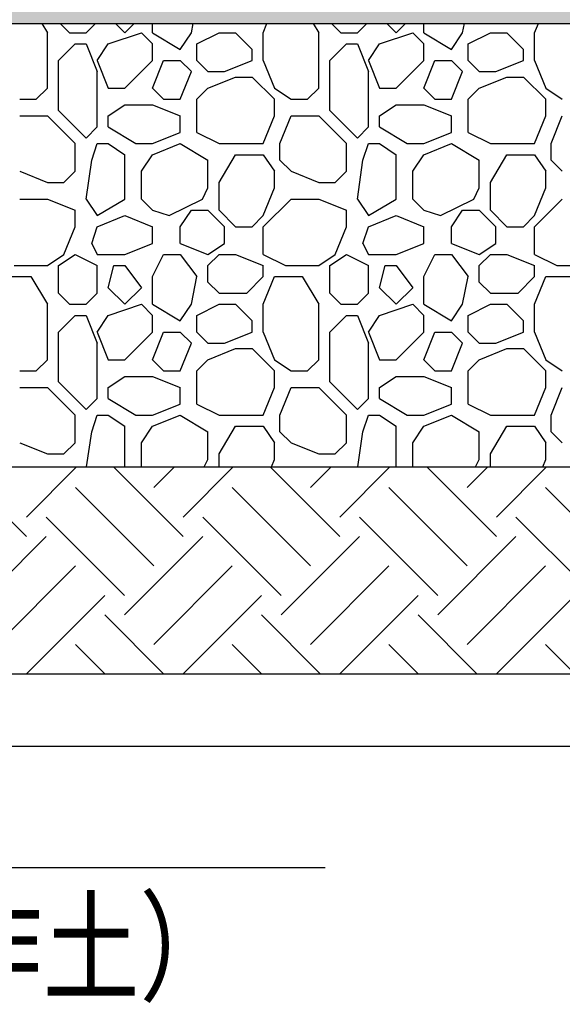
# Model space of a CAD drawing. Extents: x 499156 to 998412, y 3804642 to 7609653.
# Tile 44 of 74: x 500777 to 500796, y 3804691 to 3804724. Entities that reach past the tile are written whole.
import ezdxf

# ---------------------------------------------------------------- set-up
doc = ezdxf.new("R2010")
doc.units = 0
for name, color, linetype in [('14-ab-paving-l', 135, 'CONTINUOUS'), ('15-ab-hatch', 8, 'CONTINUOUS'), ('19-ab-dim', 3, 'CONTINUOUS'), ('ab-base', 5, 'CONTINUOUS')]:
    doc.layers.add(name, color=color, linetype=linetype)
doc.layers.add('18-ab-hide', color=191, linetype='CONTINUOUS', plot=False)
doc.styles.add('ab', font='simhei.ttf', dxfattribs={"width": 0.8})

msp = doc.modelspace()

# ---------------------------------------------------------------- hatches: boundary and pattern name
at = {"layer": '15-ab-hatch', "ltscale": 0.05}
h = msp.add_hatch(dxfattribs=at)
h.set_pattern_fill('02砂', color=256, scale=15, angle=45, style=0, pattern_type=2)
h.set_pattern_definition([(82.5, (25650167.9829, 193924961.8526), (-1.055259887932, 0.988445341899), [0, -1.14, 0, -1.275, 0, -1.21875]), (52.5, (25650167.9829, 193924961.8526), (-0.558103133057, 2.435234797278), [0, -0.615, 0, -1.0275, 0, -0.39375]), (12.5, (25650167.3306, 193924961.2003), (1.648521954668, 1.654524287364), [0, -0.375, 0, -1.35, 0, -1.7625]), (2.5, (25650167.3306, 193924961.2003), (1.128781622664, 2.059697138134), [0, -0.1875, 0, -0.885, 0, -1.0125])])
h.paths.add_polyline_path([(500916.264, 3804725.807), (500901.264, 3804725.807), (500901.264, 3804725.307), (500656.264, 3804725.307), (500656.264, 3804725.807), (500641.264, 3804725.807), (500641.264, 3804724.307), (500655.764, 3804724.307), (500656.264, 3804723.807), (500901.264, 3804723.807), (500901.764, 3804724.307), (500916.264, 3804724.307)])

# ---------------------------------------------------------------- linework, layer by layer
at = {"layer": '14-ab-paving-l', "ltscale": 0.05}
msp.add_line((500661.264, 3804708.807, 0.345), (500896.264, 3804708.807, 0.345), dxfattribs=at)
at = {"layer": '15-ab-hatch', "linetype": 'Continuous', "ltscale": 0.05}
for p, q in [((500778.076, 3804723.807, 0.345), (500778.264, 3804723.494, 0.345)), ((500778.701, 3804723.807, 0.345), (500779.014, 3804723.494, 0.345)), ((500778.701, 3804723.807, 0.345), (500779.014, 3804723.494, 0.345)), ((500779.576, 3804723.494, 0.345), (500779.889, 3804723.807, 0.345)), ((500779.576, 3804723.494, 0.345), (500779.889, 3804723.807, 0.345)), ((500780.576, 3804723.807, 0.345), (500780.889, 3804723.494, 0.345)), ((500780.576, 3804723.807, 0.345), (500780.889, 3804723.494, 0.345)), ((500780.889, 3804723.494, 0.345), (500781.201, 3804723.807, 0.345)), ((500780.889, 3804723.494, 0.345), (500781.201, 3804723.807, 0.345)), ((500781.826, 3804723.494, 0.345), (500781.826, 3804723.807, 0.345)), ((500783.139, 3804723.494, 0.345), (500783.201, 3804723.807, 0.345)), ((500785.576, 3804723.494, 0.345), (500785.701, 3804723.807, 0.345)), ((500787.264, 3804723.807, 0.345), (500787.451, 3804723.494, 0.345)), ((500787.889, 3804723.807, 0.345), (500788.201, 3804723.494, 0.345)), ((500787.889, 3804723.807, 0.345), (500788.201, 3804723.494, 0.345)), ((500788.764, 3804723.494, 0.345), (500789.076, 3804723.807, 0.345)), ((500788.764, 3804723.494, 0.345), (500789.076, 3804723.807, 0.345)), ((500789.764, 3804723.807, 0.345), (500790.076, 3804723.494, 0.345)), ((500789.764, 3804723.807, 0.345), (500790.076, 3804723.494, 0.345)), ((500790.076, 3804723.494, 0.345), (500790.389, 3804723.807, 0.345)), ((500790.076, 3804723.494, 0.345), (500790.389, 3804723.807, 0.345)), ((500791.014, 3804723.494, 0.345), (500791.014, 3804723.807, 0.345)), ((500792.326, 3804723.494, 0.345), (500792.389, 3804723.807, 0.345)), ((500794.764, 3804723.494, 0.345), (500794.889, 3804723.807, 0.345)), ((500778.264, 3804721.619, 0.345), (500778.264, 3804723.494, 0.345)), ((500779.014, 3804723.494, 0.345), (500779.576, 3804723.494, 0.345)), ((500780.326, 3804723.119, 0.345), (500781.451, 3804723.494, 0.345)), ((500780.326, 3804723.119, 0.345), (500781.451, 3804723.494, 0.345)), ((500781.451, 3804723.494, 0.345), (500781.826, 3804723.119, 0.345)), ((500781.451, 3804723.494, 0.345), (500781.826, 3804723.119, 0.345)), ((500781.826, 3804723.494, 0.345), (500782.764, 3804722.932, 0.345)), ((500782.764, 3804722.932, 0.345), (500783.139, 3804723.494, 0.345)), ((500783.326, 3804723.119, 0.345), (500784.076, 3804723.494, 0.345)), ((500783.326, 3804723.119, 0.345), (500784.076, 3804723.494, 0.345)), ((500784.076, 3804723.494, 0.345), (500784.639, 3804723.494, 0.345)), ((500784.639, 3804723.494, 0.345), (500785.201, 3804722.932, 0.345)), ((500784.639, 3804723.494, 0.345), (500785.201, 3804722.932, 0.345)), ((500785.576, 3804722.557, 0.345), (500785.576, 3804723.494, 0.345)), ((500787.451, 3804721.619, 0.345), (500787.451, 3804723.494, 0.345)), ((500788.201, 3804723.494, 0.345), (500788.764, 3804723.494, 0.345)), ((500789.514, 3804723.119, 0.345), (500790.639, 3804723.494, 0.345)), ((500789.514, 3804723.119, 0.345), (500790.639, 3804723.494, 0.345)), ((500790.639, 3804723.494, 0.345), (500791.014, 3804723.119, 0.345)), ((500790.639, 3804723.494, 0.345), (500791.014, 3804723.119, 0.345)), ((500791.014, 3804723.494, 0.345), (500791.951, 3804722.932, 0.345)), ((500791.951, 3804722.932, 0.345), (500792.326, 3804723.494, 0.345)), ((500792.514, 3804723.119, 0.345), (500793.264, 3804723.494, 0.345)), ((500792.514, 3804723.119, 0.345), (500793.264, 3804723.494, 0.345)), ((500793.264, 3804723.494, 0.345), (500793.826, 3804723.494, 0.345)), ((500793.826, 3804723.494, 0.345), (500794.389, 3804722.932, 0.345)), ((500793.826, 3804723.494, 0.345), (500794.389, 3804722.932, 0.345)), ((500794.764, 3804722.557, 0.345), (500794.764, 3804723.494, 0.345)), ((500778.639, 3804722.557, 0.345), (500779.201, 3804723.119, 0.345)), ((500778.639, 3804722.557, 0.345), (500779.201, 3804723.119, 0.345)), ((500779.201, 3804723.119, 0.345), (500779.576, 3804723.119, 0.345)), ((500779.576, 3804723.119, 0.345), (500779.951, 3804722.182, 0.345)), ((500779.951, 3804722.557, 0.345), (500780.326, 3804723.119, 0.345)), ((500781.826, 3804722.557, 0.345), (500781.826, 3804723.119, 0.345)), ((500783.326, 3804722.557, 0.345), (500783.326, 3804723.119, 0.345)), ((500787.826, 3804722.557, 0.345), (500788.389, 3804723.119, 0.345)), ((500787.826, 3804722.557, 0.345), (500788.389, 3804723.119, 0.345)), ((500788.389, 3804723.119, 0.345), (500788.764, 3804723.119, 0.345)), ((500788.764, 3804723.119, 0.345), (500789.139, 3804722.182, 0.345)), ((500789.139, 3804722.557, 0.345), (500789.514, 3804723.119, 0.345)), ((500791.014, 3804722.557, 0.345), (500791.014, 3804723.119, 0.345)), ((500792.514, 3804722.557, 0.345), (500792.514, 3804723.119, 0.345)), ((500785.201, 3804722.557, 0.345), (500785.201, 3804722.932, 0.345)), ((500794.389, 3804722.557, 0.345), (500794.389, 3804722.932, 0.345)), ((500778.639, 3804720.869, 0.345), (500778.639, 3804722.557, 0.345)), ((500779.951, 3804722.557, 0.345), (500780.326, 3804721.619, 0.345)), ((500780.889, 3804721.619, 0.345), (500781.826, 3804722.557, 0.345)), ((500780.889, 3804721.619, 0.345), (500781.826, 3804722.557, 0.345)), ((500781.826, 3804721.619, 0.345), (500782.201, 3804722.557, 0.345)), ((500782.201, 3804722.557, 0.345), (500782.764, 3804722.557, 0.345)), ((500782.764, 3804722.557, 0.345), (500783.139, 3804722.182, 0.345)), ((500782.764, 3804722.557, 0.345), (500783.139, 3804722.182, 0.345)), ((500783.326, 3804722.557, 0.345), (500783.701, 3804722.182, 0.345)), ((500783.326, 3804722.557, 0.345), (500783.701, 3804722.182, 0.345)), ((500784.264, 3804722.182, 0.345), (500785.201, 3804722.557, 0.345)), ((500785.576, 3804722.557, 0.345), (500785.951, 3804721.619, 0.345)), ((500787.826, 3804720.869, 0.345), (500787.826, 3804722.557, 0.345)), ((500789.139, 3804722.557, 0.345), (500789.514, 3804721.619, 0.345)), ((500790.076, 3804721.619, 0.345), (500791.014, 3804722.557, 0.345)), ((500790.076, 3804721.619, 0.345), (500791.014, 3804722.557, 0.345)), ((500791.014, 3804721.619, 0.345), (500791.389, 3804722.557, 0.345)), ((500791.389, 3804722.557, 0.345), (500791.951, 3804722.557, 0.345)), ((500791.951, 3804722.557, 0.345), (500792.326, 3804722.182, 0.345)), ((500791.951, 3804722.557, 0.345), (500792.326, 3804722.182, 0.345)), ((500792.514, 3804722.557, 0.345), (500792.889, 3804722.182, 0.345)), ((500792.514, 3804722.557, 0.345), (500792.889, 3804722.182, 0.345)), ((500793.451, 3804722.182, 0.345), (500794.389, 3804722.557, 0.345)), ((500794.764, 3804722.557, 0.345), (500795.139, 3804721.619, 0.345)), ((500779.951, 3804720.307, 0.345), (500779.951, 3804722.182, 0.345)), ((500782.764, 3804721.244, 0.345), (500783.139, 3804722.182, 0.345)), ((500783.701, 3804722.182, 0.345), (500784.264, 3804722.182, 0.345)), ((500789.139, 3804720.307, 0.345), (500789.139, 3804722.182, 0.345)), ((500791.951, 3804721.244, 0.345), (500792.326, 3804722.182, 0.345)), ((500792.889, 3804722.182, 0.345), (500793.451, 3804722.182, 0.345)), ((500783.701, 3804721.619, 0.345), (500784.639, 3804721.994, 0.345)), ((500784.639, 3804721.994, 0.345), (500785.201, 3804721.994, 0.345)), ((500785.201, 3804721.994, 0.345), (500785.951, 3804721.244, 0.345)), ((500785.201, 3804721.994, 0.345), (500785.951, 3804721.244, 0.345)), ((500792.889, 3804721.619, 0.345), (500793.826, 3804721.994, 0.345)), ((500793.826, 3804721.994, 0.345), (500794.389, 3804721.994, 0.345)), ((500794.389, 3804721.994, 0.345), (500795.139, 3804721.244, 0.345)), ((500794.389, 3804721.994, 0.345), (500795.139, 3804721.244, 0.345)), ((500777.889, 3804721.244, 0.345), (500778.264, 3804721.619, 0.345)), ((500777.889, 3804721.244, 0.345), (500778.264, 3804721.619, 0.345)), ((500780.326, 3804721.619, 0.345), (500780.889, 3804721.619, 0.345)), ((500781.826, 3804721.619, 0.345), (500782.201, 3804721.244, 0.345)), ((500781.826, 3804721.619, 0.345), (500782.201, 3804721.244, 0.345)), ((500783.326, 3804721.244, 0.345), (500783.701, 3804721.619, 0.345)), ((500783.326, 3804721.244, 0.345), (500783.701, 3804721.619, 0.345)), ((500785.951, 3804721.619, 0.345), (500786.514, 3804721.244, 0.345)), ((500787.076, 3804721.244, 0.345), (500787.451, 3804721.619, 0.345)), ((500787.076, 3804721.244, 0.345), (500787.451, 3804721.619, 0.345)), ((500789.514, 3804721.619, 0.345), (500790.076, 3804721.619, 0.345)), ((500791.014, 3804721.619, 0.345), (500791.389, 3804721.244, 0.345)), ((500791.014, 3804721.619, 0.345), (500791.389, 3804721.244, 0.345)), ((500792.514, 3804721.244, 0.345), (500792.889, 3804721.619, 0.345)), ((500792.514, 3804721.244, 0.345), (500792.889, 3804721.619, 0.345)), ((500795.139, 3804721.619, 0.345), (500795.701, 3804721.244, 0.345)), ((500777.326, 3804721.244, 0.345), (500777.889, 3804721.244, 0.345)), ((500780.326, 3804720.682, 0.345), (500780.889, 3804721.057, 0.345)), ((500780.889, 3804721.057, 0.345), (500781.826, 3804721.057, 0.345)), ((500781.826, 3804721.057, 0.345), (500782.764, 3804720.682, 0.345)), ((500782.201, 3804721.244, 0.345), (500782.764, 3804721.244, 0.345)), ((500783.326, 3804720.119, 0.345), (500783.326, 3804721.244, 0.345)), ((500785.951, 3804720.682, 0.345), (500785.951, 3804721.244, 0.345)), ((500786.514, 3804721.244, 0.345), (500787.076, 3804721.244, 0.345)), ((500789.514, 3804720.682, 0.345), (500790.076, 3804721.057, 0.345)), ((500790.076, 3804721.057, 0.345), (500791.014, 3804721.057, 0.345)), ((500791.014, 3804721.057, 0.345), (500791.951, 3804720.682, 0.345)), ((500791.389, 3804721.244, 0.345), (500791.951, 3804721.244, 0.345)), ((500792.514, 3804720.119, 0.345), (500792.514, 3804721.244, 0.345)), ((500795.139, 3804720.682, 0.345), (500795.139, 3804721.244, 0.345)), ((500777.326, 3804720.682, 0.345), (500778.264, 3804720.682, 0.345)), ((500778.264, 3804720.682, 0.345), (500779.201, 3804719.744, 0.345)), ((500778.264, 3804720.682, 0.345), (500779.201, 3804719.744, 0.345)), ((500778.639, 3804720.869, 0.345), (500779.576, 3804719.932, 0.345)), ((500778.639, 3804720.869, 0.345), (500779.576, 3804719.932, 0.345)), ((500780.326, 3804720.307, 0.345), (500780.326, 3804720.682, 0.345)), ((500782.764, 3804720.119, 0.345), (500782.764, 3804720.682, 0.345)), ((500785.576, 3804719.744, 0.345), (500785.951, 3804720.682, 0.345)), ((500786.139, 3804719.744, 0.345), (500786.514, 3804720.682, 0.345)), ((500786.514, 3804720.682, 0.345), (500787.451, 3804720.682, 0.345)), ((500787.451, 3804720.682, 0.345), (500788.389, 3804719.744, 0.345)), ((500787.451, 3804720.682, 0.345), (500788.389, 3804719.744, 0.345)), ((500787.826, 3804720.869, 0.345), (500788.764, 3804719.932, 0.345)), ((500787.826, 3804720.869, 0.345), (500788.764, 3804719.932, 0.345)), ((500789.514, 3804720.307, 0.345), (500789.514, 3804720.682, 0.345)), ((500791.951, 3804720.119, 0.345), (500791.951, 3804720.682, 0.345)), ((500794.764, 3804719.744, 0.345), (500795.139, 3804720.682, 0.345)), ((500795.326, 3804719.744, 0.345), (500795.701, 3804720.682, 0.345)), ((500779.576, 3804719.932, 0.345), (500779.951, 3804720.307, 0.345)), ((500779.576, 3804719.932, 0.345), (500779.951, 3804720.307, 0.345)), ((500780.326, 3804720.307, 0.345), (500781.264, 3804719.744, 0.345)), ((500781.826, 3804719.744, 0.345), (500782.764, 3804720.119, 0.345)), ((500783.326, 3804720.119, 0.345), (500784.076, 3804719.744, 0.345)), ((500783.326, 3804720.119, 0.345), (500784.076, 3804719.744, 0.345)), ((500788.764, 3804719.932, 0.345), (500789.139, 3804720.307, 0.345)), ((500788.764, 3804719.932, 0.345), (500789.139, 3804720.307, 0.345)), ((500789.514, 3804720.307, 0.345), (500790.451, 3804719.744, 0.345)), ((500791.014, 3804719.744, 0.345), (500791.951, 3804720.119, 0.345)), ((500792.514, 3804720.119, 0.345), (500793.264, 3804719.744, 0.345)), ((500792.514, 3804720.119, 0.345), (500793.264, 3804719.744, 0.345)), ((500779.201, 3804718.807, 0.345), (500779.201, 3804719.744, 0.345)), ((500779.764, 3804719.182, 0.345), (500779.951, 3804719.744, 0.345)), ((500779.951, 3804719.744, 0.345), (500780.326, 3804719.744, 0.345)), ((500780.326, 3804719.744, 0.345), (500780.889, 3804719.369, 0.345)), ((500781.264, 3804719.744, 0.345), (500781.826, 3804719.744, 0.345)), ((500781.826, 3804719.369, 0.345), (500782.764, 3804719.744, 0.345)), ((500782.764, 3804719.744, 0.345), (500783.701, 3804719.182, 0.345)), ((500784.076, 3804719.744, 0.345), (500785.576, 3804719.744, 0.345)), ((500786.139, 3804719.182, 0.345), (500786.139, 3804719.744, 0.345)), ((500788.389, 3804718.807, 0.345), (500788.389, 3804719.744, 0.345)), ((500788.951, 3804719.182, 0.345), (500789.139, 3804719.744, 0.345)), ((500789.139, 3804719.744, 0.345), (500789.514, 3804719.744, 0.345)), ((500789.514, 3804719.744, 0.345), (500790.076, 3804719.369, 0.345)), ((500790.451, 3804719.744, 0.345), (500791.014, 3804719.744, 0.345)), ((500791.014, 3804719.369, 0.345), (500791.951, 3804719.744, 0.345)), ((500791.951, 3804719.744, 0.345), (500792.889, 3804719.182, 0.345)), ((500793.264, 3804719.744, 0.345), (500794.764, 3804719.744, 0.345)), ((500795.326, 3804719.182, 0.345), (500795.326, 3804719.744, 0.345)), ((500780.889, 3804717.869, 0.345), (500780.889, 3804719.369, 0.345)), ((500781.451, 3804718.807, 0.345), (500781.826, 3804719.369, 0.345)), ((500784.076, 3804718.432, 0.345), (500784.639, 3804719.369, 0.345)), ((500784.639, 3804719.369, 0.345), (500785.576, 3804719.369, 0.345)), ((500785.576, 3804719.369, 0.345), (500785.951, 3804718.807, 0.345)), ((500790.076, 3804717.869, 0.345), (500790.076, 3804719.369, 0.345)), ((500790.639, 3804718.807, 0.345), (500791.014, 3804719.369, 0.345)), ((500793.264, 3804718.432, 0.345), (500793.826, 3804719.369, 0.345)), ((500793.826, 3804719.369, 0.345), (500794.764, 3804719.369, 0.345)), ((500794.764, 3804719.369, 0.345), (500795.139, 3804718.807, 0.345)), ((500779.576, 3804717.869, 0.345), (500779.764, 3804719.182, 0.345)), ((500783.701, 3804718.244, 0.345), (500783.701, 3804719.182, 0.345)), ((500786.139, 3804719.182, 0.345), (500786.514, 3804718.807, 0.345)), ((500786.139, 3804719.182, 0.345), (500786.514, 3804718.807, 0.345)), ((500788.764, 3804717.869, 0.345), (500788.951, 3804719.182, 0.345)), ((500792.889, 3804718.244, 0.345), (500792.889, 3804719.182, 0.345)), ((500795.326, 3804719.182, 0.345), (500795.701, 3804718.807, 0.345)), ((500795.326, 3804719.182, 0.345), (500795.701, 3804718.807, 0.345)), ((500777.326, 3804718.807, 0.345), (500778.264, 3804718.432, 0.345)), ((500778.826, 3804718.432, 0.345), (500779.201, 3804718.807, 0.345)), ((500778.826, 3804718.432, 0.345), (500779.201, 3804718.807, 0.345)), ((500781.451, 3804717.869, 0.345), (500781.451, 3804718.807, 0.345)), ((500785.951, 3804718.244, 0.345), (500785.951, 3804718.807, 0.345)), ((500786.514, 3804718.807, 0.345), (500787.451, 3804718.432, 0.345)), ((500788.014, 3804718.432, 0.345), (500788.389, 3804718.807, 0.345)), ((500788.014, 3804718.432, 0.345), (500788.389, 3804718.807, 0.345)), ((500790.639, 3804717.869, 0.345), (500790.639, 3804718.807, 0.345)), ((500795.139, 3804718.244, 0.345), (500795.139, 3804718.807, 0.345)), ((500778.264, 3804718.432, 0.345), (500778.826, 3804718.432, 0.345)), ((500784.076, 3804717.494, 0.345), (500784.076, 3804718.432, 0.345)), ((500787.451, 3804718.432, 0.345), (500788.014, 3804718.432, 0.345)), ((500793.264, 3804717.494, 0.345), (500793.264, 3804718.432, 0.345)), ((500783.514, 3804717.869, 0.345), (500783.701, 3804718.244, 0.345)), ((500785.576, 3804717.307, 0.345), (500785.951, 3804718.244, 0.345)), ((500792.701, 3804717.869, 0.345), (500792.889, 3804718.244, 0.345)), ((500794.764, 3804717.307, 0.345), (500795.139, 3804718.244, 0.345)), ((500777.326, 3804717.869, 0.345), (500778.264, 3804717.869, 0.345)), ((500778.264, 3804717.869, 0.345), (500779.201, 3804717.494, 0.345)), ((500779.576, 3804717.869, 0.345), (500779.951, 3804717.307, 0.345)), ((500779.951, 3804717.307, 0.345), (500780.889, 3804717.869, 0.345)), ((500781.451, 3804717.869, 0.345), (500781.826, 3804717.494, 0.345)), ((500781.451, 3804717.869, 0.345), (500781.826, 3804717.494, 0.345)), ((500781.451, 3804717.869, 0.345), (500781.451, 3804717.869, 0.345)), ((500782.389, 3804717.307, 0.345), (500783.514, 3804717.869, 0.345)), ((500782.389, 3804717.307, 0.345), (500783.514, 3804717.869, 0.345)), ((500785.576, 3804716.932, 0.345), (500786.514, 3804717.869, 0.345)), ((500785.576, 3804716.932, 0.345), (500786.514, 3804717.869, 0.345)), ((500786.514, 3804717.869, 0.345), (500787.451, 3804717.869, 0.345)), ((500787.451, 3804717.869, 0.345), (500788.389, 3804717.494, 0.345)), ((500788.764, 3804717.869, 0.345), (500789.139, 3804717.307, 0.345)), ((500789.139, 3804717.307, 0.345), (500790.076, 3804717.869, 0.345)), ((500790.639, 3804717.869, 0.345), (500791.014, 3804717.494, 0.345)), ((500790.639, 3804717.869, 0.345), (500791.014, 3804717.494, 0.345)), ((500790.639, 3804717.869, 0.345), (500790.639, 3804717.869, 0.345)), ((500791.576, 3804717.307, 0.345), (500792.701, 3804717.869, 0.345)), ((500791.576, 3804717.307, 0.345), (500792.701, 3804717.869, 0.345)), ((500794.764, 3804716.932, 0.345), (500795.701, 3804717.869, 0.345)), ((500794.764, 3804716.932, 0.345), (500795.701, 3804717.869, 0.345)), ((500779.201, 3804716.932, 0.345), (500779.201, 3804717.494, 0.345)), ((500781.826, 3804717.494, 0.345), (500782.389, 3804717.307, 0.345)), ((500781.826, 3804717.494, 0.345), (500782.389, 3804717.307, 0.345)), ((500782.764, 3804716.932, 0.345), (500783.139, 3804717.494, 0.345)), ((500783.139, 3804717.494, 0.345), (500783.701, 3804717.494, 0.345)), ((500783.701, 3804717.494, 0.345), (500784.264, 3804716.932, 0.345)), ((500783.701, 3804717.494, 0.345), (500784.264, 3804716.932, 0.345)), ((500784.076, 3804717.494, 0.345), (500784.639, 3804716.932, 0.345)), ((500784.076, 3804717.494, 0.345), (500784.639, 3804716.932, 0.345)), ((500788.389, 3804716.932, 0.345), (500788.389, 3804717.494, 0.345)), ((500791.014, 3804717.494, 0.345), (500791.576, 3804717.307, 0.345)), ((500791.014, 3804717.494, 0.345), (500791.576, 3804717.307, 0.345)), ((500791.951, 3804716.932, 0.345), (500792.326, 3804717.494, 0.345)), ((500792.326, 3804717.494, 0.345), (500792.889, 3804717.494, 0.345)), ((500792.889, 3804717.494, 0.345), (500793.451, 3804716.932, 0.345)), ((500792.889, 3804717.494, 0.345), (500793.451, 3804716.932, 0.345)), ((500793.264, 3804717.494, 0.345), (500793.826, 3804716.932, 0.345)), ((500793.264, 3804717.494, 0.345), (500793.826, 3804716.932, 0.345)), ((500779.951, 3804716.932, 0.345), (500780.889, 3804717.307, 0.345)), ((500780.889, 3804717.307, 0.345), (500781.826, 3804716.932, 0.345)), ((500785.201, 3804716.932, 0.345), (500785.576, 3804717.307, 0.345)), ((500785.201, 3804716.932, 0.345), (500785.576, 3804717.307, 0.345)), ((500789.139, 3804716.932, 0.345), (500790.076, 3804717.307, 0.345)), ((500790.076, 3804717.307, 0.345), (500791.014, 3804716.932, 0.345)), ((500794.389, 3804716.932, 0.345), (500794.764, 3804717.307, 0.345)), ((500794.389, 3804716.932, 0.345), (500794.764, 3804717.307, 0.345)), ((500778.826, 3804715.994, 0.345), (500779.201, 3804716.932, 0.345)), ((500779.764, 3804716.369, 0.345), (500779.951, 3804716.932, 0.345)), ((500779.951, 3804716.932, 0.345), (500779.951, 3804716.932, 0.345)), ((500779.951, 3804716.932, 0.345), (500779.951, 3804716.932, 0.345)), ((500781.826, 3804716.369, 0.345), (500781.826, 3804716.932, 0.345)), ((500782.764, 3804716.369, 0.345), (500782.764, 3804716.932, 0.345)), ((500784.264, 3804716.369, 0.345), (500784.264, 3804716.932, 0.345)), ((500784.639, 3804716.932, 0.345), (500785.201, 3804716.932, 0.345)), ((500785.576, 3804715.994, 0.345), (500785.576, 3804716.932, 0.345)), ((500788.014, 3804715.994, 0.345), (500788.389, 3804716.932, 0.345)), ((500788.951, 3804716.369, 0.345), (500789.139, 3804716.932, 0.345)), ((500789.139, 3804716.932, 0.345), (500789.139, 3804716.932, 0.345)), ((500789.139, 3804716.932, 0.345), (500789.139, 3804716.932, 0.345)), ((500791.014, 3804716.369, 0.345), (500791.014, 3804716.932, 0.345)), ((500791.951, 3804716.369, 0.345), (500791.951, 3804716.932, 0.345)), ((500793.451, 3804716.369, 0.345), (500793.451, 3804716.932, 0.345)), ((500793.826, 3804716.932, 0.345), (500794.389, 3804716.932, 0.345)), ((500794.764, 3804715.994, 0.345), (500794.764, 3804716.932, 0.345)), ((500779.764, 3804716.369, 0.345), (500779.951, 3804715.994, 0.345)), ((500780.889, 3804715.994, 0.345), (500781.826, 3804716.369, 0.345)), ((500782.764, 3804716.369, 0.345), (500783.701, 3804715.994, 0.345)), ((500783.701, 3804715.994, 0.345), (500784.264, 3804716.369, 0.345)), ((500788.951, 3804716.369, 0.345), (500789.139, 3804715.994, 0.345)), ((500790.076, 3804715.994, 0.345), (500791.014, 3804716.369, 0.345)), ((500791.951, 3804716.369, 0.345), (500792.889, 3804715.994, 0.345)), ((500792.889, 3804715.994, 0.345), (500793.451, 3804716.369, 0.345)), ((500778.264, 3804715.619, 0.345), (500778.826, 3804715.994, 0.345)), ((500778.264, 3804715.619, 0.345), (500778.826, 3804715.994, 0.345)), ((500778.639, 3804715.619, 0.345), (500779.201, 3804715.994, 0.345)), ((500778.639, 3804715.619, 0.345), (500779.201, 3804715.994, 0.345)), ((500779.201, 3804715.994, 0.345), (500779.951, 3804715.619, 0.345)), ((500779.201, 3804715.994, 0.345), (500779.951, 3804715.619, 0.345)), ((500779.951, 3804715.994, 0.345), (500780.889, 3804715.994, 0.345)), ((500781.826, 3804715.244, 0.345), (500782.201, 3804715.994, 0.345)), ((500782.201, 3804715.994, 0.345), (500782.764, 3804715.994, 0.345)), ((500782.764, 3804715.994, 0.345), (500783.326, 3804715.244, 0.345)), ((500782.764, 3804715.994, 0.345), (500783.326, 3804715.244, 0.345)), ((500783.701, 3804715.619, 0.345), (500784.076, 3804715.994, 0.345)), ((500783.701, 3804715.619, 0.345), (500784.076, 3804715.994, 0.345)), ((500784.076, 3804715.994, 0.345), (500784.639, 3804715.994, 0.345)), ((500784.639, 3804715.994, 0.345), (500785.576, 3804715.619, 0.345)), ((500784.639, 3804715.994, 0.345), (500785.576, 3804715.619, 0.345)), ((500785.576, 3804715.994, 0.345), (500786.326, 3804715.619, 0.345)), ((500785.576, 3804715.994, 0.345), (500786.326, 3804715.619, 0.345)), ((500787.451, 3804715.619, 0.345), (500788.014, 3804715.994, 0.345)), ((500787.451, 3804715.619, 0.345), (500788.014, 3804715.994, 0.345)), ((500787.826, 3804715.619, 0.345), (500788.389, 3804715.994, 0.345)), ((500787.826, 3804715.619, 0.345), (500788.389, 3804715.994, 0.345)), ((500788.389, 3804715.994, 0.345), (500789.139, 3804715.619, 0.345)), ((500788.389, 3804715.994, 0.345), (500789.139, 3804715.619, 0.345)), ((500789.139, 3804715.994, 0.345), (500790.076, 3804715.994, 0.345)), ((500791.014, 3804715.244, 0.345), (500791.389, 3804715.994, 0.345)), ((500791.389, 3804715.994, 0.345), (500791.951, 3804715.994, 0.345)), ((500791.951, 3804715.994, 0.345), (500792.514, 3804715.244, 0.345)), ((500791.951, 3804715.994, 0.345), (500792.514, 3804715.244, 0.345)), ((500792.889, 3804715.619, 0.345), (500793.264, 3804715.994, 0.345)), ((500792.889, 3804715.619, 0.345), (500793.264, 3804715.994, 0.345)), ((500793.264, 3804715.994, 0.345), (500793.826, 3804715.994, 0.345)), ((500793.826, 3804715.994, 0.345), (500794.764, 3804715.619, 0.345)), ((500793.826, 3804715.994, 0.345), (500794.764, 3804715.619, 0.345)), ((500794.764, 3804715.994, 0.345), (500795.514, 3804715.619, 0.345)), ((500794.764, 3804715.994, 0.345), (500795.514, 3804715.619, 0.345)), ((500777.139, 3804715.619, 0.345), (500778.264, 3804715.619, 0.345)), ((500778.639, 3804714.682, 0.345), (500778.639, 3804715.619, 0.345)), ((500779.951, 3804714.682, 0.345), (500779.951, 3804715.619, 0.345)), ((500780.326, 3804714.869, 0.345), (500780.514, 3804715.619, 0.345)), ((500780.514, 3804715.619, 0.345), (500780.889, 3804715.619, 0.345)), ((500780.889, 3804715.619, 0.345), (500781.451, 3804714.869, 0.345)), ((500780.889, 3804715.619, 0.345), (500781.451, 3804714.869, 0.345)), ((500783.701, 3804715.057, 0.345), (500783.701, 3804715.619, 0.345)), ((500785.576, 3804715.244, 0.345), (500785.576, 3804715.619, 0.345)), ((500786.326, 3804715.619, 0.345), (500787.451, 3804715.619, 0.345)), ((500787.826, 3804714.682, 0.345), (500787.826, 3804715.619, 0.345)), ((500789.139, 3804714.682, 0.345), (500789.139, 3804715.619, 0.345)), ((500789.514, 3804714.869, 0.345), (500789.701, 3804715.619, 0.345)), ((500789.701, 3804715.619, 0.345), (500790.076, 3804715.619, 0.345)), ((500790.076, 3804715.619, 0.345), (500790.639, 3804714.869, 0.345)), ((500790.076, 3804715.619, 0.345), (500790.639, 3804714.869, 0.345)), ((500792.889, 3804715.057, 0.345), (500792.889, 3804715.619, 0.345)), ((500794.764, 3804715.244, 0.345), (500794.764, 3804715.619, 0.345)), ((500795.514, 3804715.619, 0.345), (500796.639, 3804715.619, 0.345)), ((500776.764, 3804715.244, 0.345), (500777.701, 3804715.244, 0.345)), ((500777.701, 3804715.244, 0.345), (500778.264, 3804714.307, 0.345)), ((500781.826, 3804714.307, 0.345), (500781.826, 3804715.244, 0.345)), ((500783.139, 3804714.307, 0.345), (500783.326, 3804715.244, 0.345)), ((500783.139, 3804714.307, 0.345), (500783.326, 3804715.244, 0.345)), ((500783.701, 3804715.057, 0.345), (500784.076, 3804714.682, 0.345)), ((500783.701, 3804715.057, 0.345), (500784.076, 3804714.682, 0.345)), ((500785.014, 3804714.682, 0.345), (500785.576, 3804715.244, 0.345)), ((500785.014, 3804714.682, 0.345), (500785.576, 3804715.244, 0.345)), ((500785.576, 3804714.307, 0.345), (500785.951, 3804715.244, 0.345)), ((500785.576, 3804714.307, 0.345), (500785.951, 3804715.244, 0.345)), ((500785.951, 3804715.244, 0.345), (500786.889, 3804715.244, 0.345)), ((500786.889, 3804715.244, 0.345), (500787.451, 3804714.307, 0.345)), ((500791.014, 3804714.307, 0.345), (500791.014, 3804715.244, 0.345)), ((500792.326, 3804714.307, 0.345), (500792.514, 3804715.244, 0.345)), ((500792.326, 3804714.307, 0.345), (500792.514, 3804715.244, 0.345)), ((500792.889, 3804715.057, 0.345), (500793.264, 3804714.682, 0.345)), ((500792.889, 3804715.057, 0.345), (500793.264, 3804714.682, 0.345)), ((500794.201, 3804714.682, 0.345), (500794.764, 3804715.244, 0.345)), ((500794.201, 3804714.682, 0.345), (500794.764, 3804715.244, 0.345)), ((500794.764, 3804714.307, 0.345), (500795.139, 3804715.244, 0.345)), ((500794.764, 3804714.307, 0.345), (500795.139, 3804715.244, 0.345)), ((500795.139, 3804715.244, 0.345), (500796.076, 3804715.244, 0.345)), ((500780.326, 3804714.869, 0.345), (500780.889, 3804714.307, 0.345)), ((500780.326, 3804714.869, 0.345), (500780.889, 3804714.307, 0.345)), ((500780.889, 3804714.307, 0.345), (500781.451, 3804714.869, 0.345)), ((500780.889, 3804714.307, 0.345), (500781.451, 3804714.869, 0.345)), ((500789.514, 3804714.869, 0.345), (500790.076, 3804714.307, 0.345)), ((500789.514, 3804714.869, 0.345), (500790.076, 3804714.307, 0.345)), ((500790.076, 3804714.307, 0.345), (500790.639, 3804714.869, 0.345)), ((500790.076, 3804714.307, 0.345), (500790.639, 3804714.869, 0.345)), ((500778.639, 3804714.682, 0.345), (500779.014, 3804714.307, 0.345)), ((500778.639, 3804714.682, 0.345), (500779.014, 3804714.307, 0.345)), ((500779.576, 3804714.307, 0.345), (500779.951, 3804714.682, 0.345)), ((500779.576, 3804714.307, 0.345), (500779.951, 3804714.682, 0.345)), ((500784.076, 3804714.682, 0.345), (500785.014, 3804714.682, 0.345)), ((500787.826, 3804714.682, 0.345), (500788.201, 3804714.307, 0.345)), ((500787.826, 3804714.682, 0.345), (500788.201, 3804714.307, 0.345)), ((500788.764, 3804714.307, 0.345), (500789.139, 3804714.682, 0.345)), ((500788.764, 3804714.307, 0.345), (500789.139, 3804714.682, 0.345)), ((500793.264, 3804714.682, 0.345), (500794.201, 3804714.682, 0.345)), ((500778.264, 3804712.432, 0.345), (500778.264, 3804714.307, 0.345)), ((500779.014, 3804714.307, 0.345), (500779.576, 3804714.307, 0.345)), ((500780.326, 3804713.932, 0.345), (500781.451, 3804714.307, 0.345)), ((500780.326, 3804713.932, 0.345), (500781.451, 3804714.307, 0.345)), ((500781.451, 3804714.307, 0.345), (500781.826, 3804713.932, 0.345)), ((500781.451, 3804714.307, 0.345), (500781.826, 3804713.932, 0.345)), ((500781.826, 3804714.307, 0.345), (500782.764, 3804713.744, 0.345)), ((500782.764, 3804713.744, 0.345), (500783.139, 3804714.307, 0.345)), ((500782.764, 3804713.744, 0.345), (500783.139, 3804714.307, 0.345)), ((500783.326, 3804713.932, 0.345), (500784.076, 3804714.307, 0.345)), ((500783.326, 3804713.932, 0.345), (500784.076, 3804714.307, 0.345)), ((500784.076, 3804714.307, 0.345), (500784.639, 3804714.307, 0.345)), ((500784.639, 3804714.307, 0.345), (500785.201, 3804713.744, 0.345)), ((500784.639, 3804714.307, 0.345), (500785.201, 3804713.744, 0.345)), ((500785.576, 3804713.369, 0.345), (500785.576, 3804714.307, 0.345)), ((500787.451, 3804712.432, 0.345), (500787.451, 3804714.307, 0.345)), ((500788.201, 3804714.307, 0.345), (500788.764, 3804714.307, 0.345)), ((500789.514, 3804713.932, 0.345), (500790.639, 3804714.307, 0.345)), ((500789.514, 3804713.932, 0.345), (500790.639, 3804714.307, 0.345)), ((500790.639, 3804714.307, 0.345), (500791.014, 3804713.932, 0.345)), ((500790.639, 3804714.307, 0.345), (500791.014, 3804713.932, 0.345)), ((500791.014, 3804714.307, 0.345), (500791.951, 3804713.744, 0.345)), ((500791.951, 3804713.744, 0.345), (500792.326, 3804714.307, 0.345)), ((500791.951, 3804713.744, 0.345), (500792.326, 3804714.307, 0.345)), ((500792.514, 3804713.932, 0.345), (500793.264, 3804714.307, 0.345)), ((500792.514, 3804713.932, 0.345), (500793.264, 3804714.307, 0.345)), ((500793.264, 3804714.307, 0.345), (500793.826, 3804714.307, 0.345)), ((500793.826, 3804714.307, 0.345), (500794.389, 3804713.744, 0.345)), ((500793.826, 3804714.307, 0.345), (500794.389, 3804713.744, 0.345)), ((500794.764, 3804713.369, 0.345), (500794.764, 3804714.307, 0.345)), ((500778.639, 3804713.369, 0.345), (500779.201, 3804713.932, 0.345)), ((500778.639, 3804713.369, 0.345), (500779.201, 3804713.932, 0.345)), ((500779.201, 3804713.932, 0.345), (500779.576, 3804713.932, 0.345)), ((500779.576, 3804713.932, 0.345), (500779.951, 3804712.994, 0.345)), ((500779.576, 3804713.932, 0.345), (500779.951, 3804712.994, 0.345)), ((500779.951, 3804713.369, 0.345), (500780.326, 3804713.932, 0.345)), ((500779.951, 3804713.369, 0.345), (500780.326, 3804713.932, 0.345)), ((500781.826, 3804713.369, 0.345), (500781.826, 3804713.932, 0.345)), ((500783.326, 3804713.369, 0.345), (500783.326, 3804713.932, 0.345)), ((500785.201, 3804713.369, 0.345), (500785.201, 3804713.744, 0.345)), ((500787.826, 3804713.369, 0.345), (500788.389, 3804713.932, 0.345)), ((500787.826, 3804713.369, 0.345), (500788.389, 3804713.932, 0.345)), ((500788.389, 3804713.932, 0.345), (500788.764, 3804713.932, 0.345)), ((500788.764, 3804713.932, 0.345), (500789.139, 3804712.994, 0.345)), ((500788.764, 3804713.932, 0.345), (500789.139, 3804712.994, 0.345)), ((500789.139, 3804713.369, 0.345), (500789.514, 3804713.932, 0.345)), ((500789.139, 3804713.369, 0.345), (500789.514, 3804713.932, 0.345)), ((500791.014, 3804713.369, 0.345), (500791.014, 3804713.932, 0.345)), ((500792.514, 3804713.369, 0.345), (500792.514, 3804713.932, 0.345)), ((500794.389, 3804713.369, 0.345), (500794.389, 3804713.744, 0.345)), ((500778.639, 3804711.682, 0.345), (500778.639, 3804713.369, 0.345)), ((500779.951, 3804713.369, 0.345), (500780.326, 3804712.432, 0.345)), ((500779.951, 3804713.369, 0.345), (500780.326, 3804712.432, 0.345)), ((500780.889, 3804712.432, 0.345), (500781.826, 3804713.369, 0.345)), ((500780.889, 3804712.432, 0.345), (500781.826, 3804713.369, 0.345)), ((500781.826, 3804712.432, 0.345), (500782.201, 3804713.369, 0.345)), ((500781.826, 3804712.432, 0.345), (500782.201, 3804713.369, 0.345)), ((500782.201, 3804713.369, 0.345), (500782.764, 3804713.369, 0.345)), ((500782.764, 3804713.369, 0.345), (500783.139, 3804712.994, 0.345)), ((500782.764, 3804713.369, 0.345), (500783.139, 3804712.994, 0.345)), ((500783.326, 3804713.369, 0.345), (500783.701, 3804712.994, 0.345)), ((500783.326, 3804713.369, 0.345), (500783.701, 3804712.994, 0.345)), ((500784.264, 3804712.994, 0.345), (500785.201, 3804713.369, 0.345)), ((500784.264, 3804712.994, 0.345), (500785.201, 3804713.369, 0.345)), ((500785.576, 3804713.369, 0.345), (500785.951, 3804712.432, 0.345)), ((500785.576, 3804713.369, 0.345), (500785.951, 3804712.432, 0.345)), ((500787.826, 3804711.682, 0.345), (500787.826, 3804713.369, 0.345)), ((500789.139, 3804713.369, 0.345), (500789.514, 3804712.432, 0.345)), ((500789.139, 3804713.369, 0.345), (500789.514, 3804712.432, 0.345)), ((500790.076, 3804712.432, 0.345), (500791.014, 3804713.369, 0.345)), ((500790.076, 3804712.432, 0.345), (500791.014, 3804713.369, 0.345)), ((500791.014, 3804712.432, 0.345), (500791.389, 3804713.369, 0.345)), ((500791.014, 3804712.432, 0.345), (500791.389, 3804713.369, 0.345)), ((500791.389, 3804713.369, 0.345), (500791.951, 3804713.369, 0.345)), ((500791.951, 3804713.369, 0.345), (500792.326, 3804712.994, 0.345)), ((500791.951, 3804713.369, 0.345), (500792.326, 3804712.994, 0.345)), ((500792.514, 3804713.369, 0.345), (500792.889, 3804712.994, 0.345)), ((500792.514, 3804713.369, 0.345), (500792.889, 3804712.994, 0.345)), ((500793.451, 3804712.994, 0.345), (500794.389, 3804713.369, 0.345)), ((500793.451, 3804712.994, 0.345), (500794.389, 3804713.369, 0.345)), ((500794.764, 3804713.369, 0.345), (500795.139, 3804712.432, 0.345)), ((500794.764, 3804713.369, 0.345), (500795.139, 3804712.432, 0.345)), ((500779.951, 3804711.119, 0.345), (500779.951, 3804712.994, 0.345)), ((500782.764, 3804712.057, 0.345), (500783.139, 3804712.994, 0.345)), ((500782.764, 3804712.057, 0.345), (500783.139, 3804712.994, 0.345)), ((500783.701, 3804712.994, 0.345), (500784.264, 3804712.994, 0.345)), ((500783.701, 3804712.432, 0.345), (500784.639, 3804712.807, 0.345)), ((500783.701, 3804712.432, 0.345), (500784.639, 3804712.807, 0.345)), ((500784.639, 3804712.807, 0.345), (500785.201, 3804712.807, 0.345)), ((500785.201, 3804712.807, 0.345), (500785.951, 3804712.057, 0.345)), ((500785.201, 3804712.807, 0.345), (500785.951, 3804712.057, 0.345)), ((500789.139, 3804711.119, 0.345), (500789.139, 3804712.994, 0.345)), ((500791.951, 3804712.057, 0.345), (500792.326, 3804712.994, 0.345)), ((500791.951, 3804712.057, 0.345), (500792.326, 3804712.994, 0.345)), ((500792.889, 3804712.994, 0.345), (500793.451, 3804712.994, 0.345)), ((500792.889, 3804712.432, 0.345), (500793.826, 3804712.807, 0.345)), ((500792.889, 3804712.432, 0.345), (500793.826, 3804712.807, 0.345)), ((500793.826, 3804712.807, 0.345), (500794.389, 3804712.807, 0.345)), ((500794.389, 3804712.807, 0.345), (500795.139, 3804712.057, 0.345)), ((500794.389, 3804712.807, 0.345), (500795.139, 3804712.057, 0.345)), ((500777.889, 3804712.057, 0.345), (500778.264, 3804712.432, 0.345)), ((500777.889, 3804712.057, 0.345), (500778.264, 3804712.432, 0.345)), ((500780.326, 3804712.432, 0.345), (500780.889, 3804712.432, 0.345)), ((500781.826, 3804712.432, 0.345), (500782.201, 3804712.057, 0.345)), ((500781.826, 3804712.432, 0.345), (500782.201, 3804712.057, 0.345)), ((500783.326, 3804712.057, 0.345), (500783.701, 3804712.432, 0.345)), ((500783.326, 3804712.057, 0.345), (500783.701, 3804712.432, 0.345)), ((500785.951, 3804712.432, 0.345), (500786.514, 3804712.057, 0.345)), ((500787.076, 3804712.057, 0.345), (500787.451, 3804712.432, 0.345)), ((500787.076, 3804712.057, 0.345), (500787.451, 3804712.432, 0.345)), ((500789.514, 3804712.432, 0.345), (500790.076, 3804712.432, 0.345)), ((500791.014, 3804712.432, 0.345), (500791.389, 3804712.057, 0.345)), ((500791.014, 3804712.432, 0.345), (500791.389, 3804712.057, 0.345)), ((500792.514, 3804712.057, 0.345), (500792.889, 3804712.432, 0.345)), ((500792.514, 3804712.057, 0.345), (500792.889, 3804712.432, 0.345)), ((500795.139, 3804712.432, 0.345), (500795.701, 3804712.057, 0.345)), ((500777.326, 3804712.057, 0.345), (500777.889, 3804712.057, 0.345)), ((500782.201, 3804712.057, 0.345), (500782.764, 3804712.057, 0.345)), ((500783.326, 3804710.932, 0.345), (500783.326, 3804712.057, 0.345)), ((500785.951, 3804711.494, 0.345), (500785.951, 3804712.057, 0.345)), ((500786.514, 3804712.057, 0.345), (500787.076, 3804712.057, 0.345)), ((500791.389, 3804712.057, 0.345), (500791.951, 3804712.057, 0.345)), ((500792.514, 3804710.932, 0.345), (500792.514, 3804712.057, 0.345)), ((500795.139, 3804711.494, 0.345), (500795.139, 3804712.057, 0.345)), ((500780.326, 3804711.494, 0.345), (500780.889, 3804711.869, 0.345)), ((500780.889, 3804711.869, 0.345), (500781.826, 3804711.869, 0.345)), ((500781.826, 3804711.869, 0.345), (500782.764, 3804711.494, 0.345)), ((500781.826, 3804711.869, 0.345), (500782.764, 3804711.494, 0.345)), ((500789.514, 3804711.494, 0.345), (500790.076, 3804711.869, 0.345)), ((500790.076, 3804711.869, 0.345), (500791.014, 3804711.869, 0.345)), ((500791.014, 3804711.869, 0.345), (500791.951, 3804711.494, 0.345)), ((500791.014, 3804711.869, 0.345), (500791.951, 3804711.494, 0.345)), ((500777.326, 3804711.494, 0.345), (500778.264, 3804711.494, 0.345)), ((500778.264, 3804711.494, 0.345), (500779.201, 3804710.557, 0.345)), ((500778.264, 3804711.494, 0.345), (500779.201, 3804710.557, 0.345)), ((500778.639, 3804711.682, 0.345), (500779.576, 3804710.744, 0.345)), ((500778.639, 3804711.682, 0.345), (500779.576, 3804710.744, 0.345)), ((500780.326, 3804711.119, 0.345), (500780.326, 3804711.494, 0.345)), ((500782.764, 3804710.932, 0.345), (500782.764, 3804711.494, 0.345)), ((500785.576, 3804710.557, 0.345), (500785.951, 3804711.494, 0.345)), ((500785.576, 3804710.557, 0.345), (500785.951, 3804711.494, 0.345)), ((500786.139, 3804710.557, 0.345), (500786.514, 3804711.494, 0.345)), ((500786.139, 3804710.557, 0.345), (500786.514, 3804711.494, 0.345)), ((500786.514, 3804711.494, 0.345), (500787.451, 3804711.494, 0.345)), ((500787.451, 3804711.494, 0.345), (500788.389, 3804710.557, 0.345)), ((500787.451, 3804711.494, 0.345), (500788.389, 3804710.557, 0.345)), ((500787.826, 3804711.682, 0.345), (500788.764, 3804710.744, 0.345)), ((500787.826, 3804711.682, 0.345), (500788.764, 3804710.744, 0.345)), ((500789.514, 3804711.119, 0.345), (500789.514, 3804711.494, 0.345)), ((500791.951, 3804710.932, 0.345), (500791.951, 3804711.494, 0.345)), ((500794.764, 3804710.557, 0.345), (500795.139, 3804711.494, 0.345)), ((500794.764, 3804710.557, 0.345), (500795.139, 3804711.494, 0.345)), ((500795.326, 3804710.557, 0.345), (500795.701, 3804711.494, 0.345)), ((500795.326, 3804710.557, 0.345), (500795.701, 3804711.494, 0.345)), ((500779.576, 3804710.744, 0.345), (500779.951, 3804711.119, 0.345)), ((500779.576, 3804710.744, 0.345), (500779.951, 3804711.119, 0.345)), ((500780.326, 3804711.119, 0.345), (500781.264, 3804710.557, 0.345)), ((500788.764, 3804710.744, 0.345), (500789.139, 3804711.119, 0.345)), ((500788.764, 3804710.744, 0.345), (500789.139, 3804711.119, 0.345)), ((500789.514, 3804711.119, 0.345), (500790.451, 3804710.557, 0.345)), ((500781.826, 3804710.557, 0.345), (500782.764, 3804710.932, 0.345)), ((500781.826, 3804710.557, 0.345), (500782.764, 3804710.932, 0.345)), ((500783.326, 3804710.932, 0.345), (500784.076, 3804710.557, 0.345)), ((500783.326, 3804710.932, 0.345), (500784.076, 3804710.557, 0.345)), ((500791.014, 3804710.557, 0.345), (500791.951, 3804710.932, 0.345)), ((500791.014, 3804710.557, 0.345), (500791.951, 3804710.932, 0.345)), ((500792.514, 3804710.932, 0.345), (500793.264, 3804710.557, 0.345)), ((500792.514, 3804710.932, 0.345), (500793.264, 3804710.557, 0.345)), ((500779.201, 3804709.619, 0.345), (500779.201, 3804710.557, 0.345)), ((500779.764, 3804709.994, 0.345), (500779.951, 3804710.557, 0.345)), ((500779.951, 3804710.557, 0.345), (500780.326, 3804710.557, 0.345)), ((500780.326, 3804710.557, 0.345), (500780.889, 3804710.182, 0.345)), ((500781.264, 3804710.557, 0.345), (500781.826, 3804710.557, 0.345)), ((500781.826, 3804710.182, 0.345), (500782.764, 3804710.557, 0.345)), ((500781.826, 3804710.182, 0.345), (500782.764, 3804710.557, 0.345)), ((500782.764, 3804710.557, 0.345), (500783.701, 3804709.994, 0.345)), ((500784.076, 3804710.557, 0.345), (500785.576, 3804710.557, 0.345)), ((500786.139, 3804709.994, 0.345), (500786.139, 3804710.557, 0.345)), ((500788.389, 3804709.619, 0.345), (500788.389, 3804710.557, 0.345)), ((500788.951, 3804709.994, 0.345), (500789.139, 3804710.557, 0.345)), ((500789.139, 3804710.557, 0.345), (500789.514, 3804710.557, 0.345)), ((500789.514, 3804710.557, 0.345), (500790.076, 3804710.182, 0.345)), ((500790.451, 3804710.557, 0.345), (500791.014, 3804710.557, 0.345)), ((500791.014, 3804710.182, 0.345), (500791.951, 3804710.557, 0.345)), ((500791.014, 3804710.182, 0.345), (500791.951, 3804710.557, 0.345)), ((500791.951, 3804710.557, 0.345), (500792.889, 3804709.994, 0.345)), ((500793.264, 3804710.557, 0.345), (500794.764, 3804710.557, 0.345)), ((500795.326, 3804709.994, 0.345), (500795.326, 3804710.557, 0.345)), ((500780.889, 3804708.807, 0.345), (500780.889, 3804710.182, 0.345)), ((500781.451, 3804709.619, 0.345), (500781.826, 3804710.182, 0.345)), ((500781.451, 3804709.619, 0.345), (500781.826, 3804710.182, 0.345)), ((500784.076, 3804709.244, 0.345), (500784.639, 3804710.182, 0.345)), ((500784.639, 3804710.182, 0.345), (500785.576, 3804710.182, 0.345)), ((500785.576, 3804710.182, 0.345), (500785.951, 3804709.619, 0.345)), ((500785.576, 3804710.182, 0.345), (500785.951, 3804709.619, 0.345)), ((500790.076, 3804708.807, 0.345), (500790.076, 3804710.182, 0.345)), ((500790.639, 3804709.619, 0.345), (500791.014, 3804710.182, 0.345)), ((500790.639, 3804709.619, 0.345), (500791.014, 3804710.182, 0.345)), ((500793.264, 3804709.244, 0.345), (500793.826, 3804710.182, 0.345)), ((500793.826, 3804710.182, 0.345), (500794.764, 3804710.182, 0.345)), ((500794.764, 3804710.182, 0.345), (500795.139, 3804709.619, 0.345)), ((500794.764, 3804710.182, 0.345), (500795.139, 3804709.619, 0.345)), ((500779.594, 3804708.807, 0.345), (500779.764, 3804709.994, 0.345)), ((500783.701, 3804709.057, 0.345), (500783.701, 3804709.994, 0.345)), ((500786.139, 3804709.994, 0.345), (500786.514, 3804709.619, 0.345)), ((500786.139, 3804709.994, 0.345), (500786.514, 3804709.619, 0.345)), ((500788.782, 3804708.807, 0.345), (500788.951, 3804709.994, 0.345)), ((500792.889, 3804709.057, 0.345), (500792.889, 3804709.994, 0.345)), ((500795.326, 3804709.994, 0.345), (500795.701, 3804709.619, 0.345)), ((500795.326, 3804709.994, 0.345), (500795.701, 3804709.619, 0.345)), ((500777.326, 3804709.619, 0.345), (500778.264, 3804709.244, 0.345)), ((500777.326, 3804709.619, 0.345), (500778.264, 3804709.244, 0.345)), ((500778.826, 3804709.244, 0.345), (500779.201, 3804709.619, 0.345)), ((500778.826, 3804709.244, 0.345), (500779.201, 3804709.619, 0.345)), ((500781.451, 3804708.807, 0.345), (500781.451, 3804709.619, 0.345)), ((500785.951, 3804709.057, 0.345), (500785.951, 3804709.619, 0.345)), ((500786.514, 3804709.619, 0.345), (500787.451, 3804709.244, 0.345)), ((500786.514, 3804709.619, 0.345), (500787.451, 3804709.244, 0.345)), ((500788.014, 3804709.244, 0.345), (500788.389, 3804709.619, 0.345)), ((500788.014, 3804709.244, 0.345), (500788.389, 3804709.619, 0.345)), ((500790.639, 3804708.807, 0.345), (500790.639, 3804709.619, 0.345)), ((500795.139, 3804709.057, 0.345), (500795.139, 3804709.619, 0.345)), ((500778.264, 3804709.244, 0.345), (500778.826, 3804709.244, 0.345)), ((500783.576, 3804708.807, 0.345), (500783.701, 3804709.057, 0.345)), ((500784.076, 3804708.807, 0.345), (500784.076, 3804709.244, 0.345)), ((500785.851, 3804708.807, 0.345), (500785.951, 3804709.057, 0.345)), ((500785.851, 3804708.807, 0.345), (500785.951, 3804709.057, 0.345)), ((500787.451, 3804709.244, 0.345), (500788.014, 3804709.244, 0.345)), ((500792.764, 3804708.807, 0.345), (500792.889, 3804709.057, 0.345)), ((500793.264, 3804708.807, 0.345), (500793.264, 3804709.244, 0.345)), ((500795.039, 3804708.807, 0.345), (500795.139, 3804709.057, 0.345)), ((500795.039, 3804708.807, 0.345), (500795.139, 3804709.057, 0.345)), ((500777.559, 3804706.447, 0.345), (500775.2, 3804708.807, 0.345)), ((500777.56, 3804707.11, 0.345), (500779.256, 3804708.807, 0.345)), ((500782.863, 3804706.447, 0.345), (500780.503, 3804708.807, 0.345)), ((500781.868, 3804708.105, 0.345), (500782.571, 3804708.807, 0.345)), ((500782.863, 3804707.11, 0.345), (500784.56, 3804708.807, 0.345)), ((500788.166, 3804706.447, 0.345), (500785.806, 3804708.807, 0.345)), ((500787.172, 3804708.105, 0.345), (500787.874, 3804708.807, 0.345)), ((500788.166, 3804707.11, 0.345), (500789.863, 3804708.807, 0.345)), ((500793.469, 3804706.447, 0.345), (500791.11, 3804708.807, 0.345)), ((500792.475, 3804708.105, 0.345), (500793.177, 3804708.807, 0.345)), ((500793.469, 3804707.11, 0.345), (500795.166, 3804708.807, 0.345)), ((500781.868, 3804705.453, 0.345), (500779.217, 3804708.105, 0.345)), ((500787.172, 3804705.453, 0.345), (500784.52, 3804708.105, 0.345)), ((500792.475, 3804705.453, 0.345), (500789.823, 3804708.105, 0.345)), ((500797.778, 3804705.453, 0.345), (500795.127, 3804708.105, 0.345)), ((500780.874, 3804704.459, 0.345), (500778.222, 3804707.11, 0.345)), ((500786.177, 3804704.459, 0.345), (500783.526, 3804707.11, 0.345)), ((500791.481, 3804704.459, 0.345), (500788.829, 3804707.11, 0.345)), ((500796.784, 3804704.459, 0.345), (500794.132, 3804707.11, 0.345)), ((500775.571, 3804703.796, 0.345), (500778.222, 3804706.447, 0.345)), ((500780.874, 3804703.796, 0.345), (500783.526, 3804706.447, 0.345)), ((500786.177, 3804703.796, 0.345), (500788.829, 3804706.447, 0.345)), ((500791.481, 3804703.796, 0.345), (500794.132, 3804706.447, 0.345)), ((500776.565, 3804702.801, 0.345), (500779.217, 3804705.453, 0.345)), ((500781.868, 3804702.801, 0.345), (500784.52, 3804705.453, 0.345)), ((500787.172, 3804702.801, 0.345), (500789.823, 3804705.453, 0.345)), ((500792.475, 3804702.801, 0.345), (500795.127, 3804705.453, 0.345)), ((500777.56, 3804701.807, 0.345), (500780.211, 3804704.459, 0.345)), ((500782.863, 3804701.807, 0.345), (500785.514, 3804704.459, 0.345)), ((500788.166, 3804701.807, 0.345), (500790.818, 3804704.459, 0.345)), ((500793.469, 3804701.807, 0.345), (500796.121, 3804704.459, 0.345)), ((500782.2, 3804701.807, 0.345), (500780.211, 3804703.796, 0.345)), ((500787.503, 3804701.807, 0.345), (500785.514, 3804703.796, 0.345)), ((500792.806, 3804701.807, 0.345), (500790.818, 3804703.796, 0.345)), ((500780.211, 3804701.807, 0.345), (500779.217, 3804702.801, 0.345)), ((500785.514, 3804701.807, 0.345), (500784.52, 3804702.801, 0.345)), ((500790.818, 3804701.807, 0.345), (500789.823, 3804702.801, 0.345)), ((500796.121, 3804701.807, 0.345), (500795.127, 3804702.801, 0.345)), ((500778.222, 3804701.807, 0.345), (500778.222, 3804701.807, 0.345)), ((500783.526, 3804701.807, 0.345), (500783.526, 3804701.807, 0.345)), ((500788.829, 3804701.807, 0.345), (500788.829, 3804701.807, 0.345)), ((500794.132, 3804701.807, 0.345), (500794.132, 3804701.807, 0.345))]:
    msp.add_line(p, q, dxfattribs=at)
at = {"layer": '18-ab-hide', "ltscale": 50}
msp.add_line((500623.764, 3804701.807, 0.345), (500928.158, 3804701.807, 0.345), dxfattribs=at)
at = {"layer": '18-ab-hide', "linetype": 'Continuous'}
msp.add_lwpolyline([(500610.582, 3804699.359), (500928.158, 3804699.359), (500928.158, 3804753.266), (500610.582, 3804753.266)], close=True, dxfattribs=at)
at = {"layer": '19-ab-dim'}
msp.add_line((500705.709, 3804695.248), (500787.669, 3804695.248), dxfattribs=at)
at = {"layer": 'ab-base', "color": 5, "ltscale": 0.05}
msp.add_line((500656.264, 3804723.807, 0.345), (500901.264, 3804723.807, 0.345), dxfattribs=at)

# ---------------------------------------------------------------- texts
at = {"layer": '19-ab-dim', "color": 7, "style": 'ab', "width": 0.8}
msp.add_text('70厚种植土（30%%%的细碎石，15%%%中粗砂，55%%%耕作土）', height=3, dxfattribs=at).set_placement((500707.771, 3804691.06))

doc.saveas('drawing.dxf')
